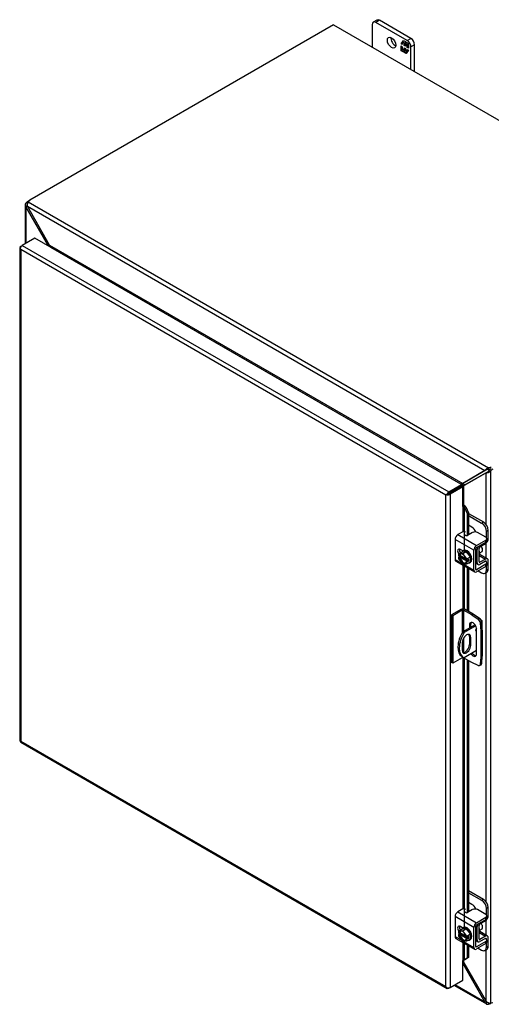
# Model space of a CAD drawing. Header units: inches. Extents: x 9 to 148, y 1 to 98.
# Tile 6 of 7: x 98 to 111, y 69 to 98. Entities that reach past the tile are written whole.
import ezdxf

# ---------------------------------------------------------------- set-up
doc = ezdxf.new("R2010")
doc.units = ezdxf.units.IN
doc.header["$MEASUREMENT"] = 0
for name, color, linetype in [('COM40153-1', 7, 'CONTINUOUS'), ('COM40153-2', 7, 'CONTINUOUS'), ('COM42667', 7, 'CONTINUOUS'), ('COM42780', 7, 'CONTINUOUS'), ('COM48479', 7, 'CONTINUOUS'), ('COM48510', 7, 'CONTINUOUS'), ('COM71780-11', 7, 'CONTINUOUS'), ('FET07710', 7, 'CONTINUOUS'), ('SCC19011', 7, 'CONTINUOUS'), ('WAF25035', 7, 'CONTINUOUS')]:
    doc.layers.add(name, color=color, linetype=linetype)

msp = doc.modelspace()

# ---------------------------------------------------------------- linework, layer by layer
at = {"layer": 'COM40153-1', "color": 7}
for p, q in [((110.958, 80.035), (110.601, 79.829)), ((110.979, 80), (110.641, 79.805)), ((111.131, 80.173), (111.144, 80.166)), ((111.169, 79.886), (111.169, 80.131)), ((110.601, 79.829), (110.641, 79.805)), ((110.586, 79.525), (110.586, 79.287)), ((110.793, 79.691), (110.834, 79.667)), ((110.793, 79.691), (110.793, 79.454)), ((110.793, 79.454), (110.834, 79.43)), ((110.834, 79.43), (110.834, 79.667)), ((111.005, 79.28), (110.641, 79.07)), ((110.581, 79.104), (110.622, 79.08))]:
    msp.add_line(p, q, dxfattribs=at)
for centre, major_axis, start_param, end_param in [((111.083, 80.131), (-0.0864, 0), 2.529725, 3.926991), ((110.881, 79.623), (0.3, 0.52), 1.508132, 3.141593), ((110.922, 79.6), (0.3, 0.52), 1.508132, 3.204257), ((110.71, 79.596), (-0.087, -0.151), 2.356194, 5.497787), ((110.669, 79.619), (-0.087, -0.151), 2.356194, 2.906426), ((111.01, 79.896), (-0.025, -0.0433), 4.139289, 6.283185), ((110.97, 79.92), (0.025, 0.0433), 4.093609, 5.210881), ((111.01, 79.896), (-0.025, -0.0433), 0, 0.63978), ((110.71, 79.359), (0.087, 0.151), 2.356194, 5.497787), ((110.669, 79.382), (0.087, 0.151), 3.37676, 5.497787)]:
    msp.add_ellipse(centre, major_axis=major_axis, ratio=0.57735, start_param=start_param, end_param=end_param, dxfattribs=at)
at = {"layer": 'COM40153-2', "color": 7}
for p, q in [((110.543, 80.483), (110.265, 80.322)), ((110.265, 80.322), (110.265, 78.934)), ((110.305, 80.299), (110.265, 80.322)), ((110.584, 80.46), (110.305, 80.299)), ((110.305, 80.299), (110.305, 78.911)), ((110.584, 80.46), (110.584, 79.8)), ((110.624, 80.46), (110.624, 79.842)), ((110.859, 80.324), (110.624, 80.46)), ((110.9, 80.348), (110.665, 80.483)), ((110.859, 80.324), (110.9, 80.348)), ((110.859, 80.324), (111.048, 80.196)), ((111.089, 80.219), (110.9, 80.348)), ((110.793, 80.027), (110.834, 80.051)), ((110.793, 80.027), (110.793, 79.94)), ((110.834, 79.963), (110.834, 80.051)), ((111.048, 80.196), (111.089, 80.219)), ((111.153, 80.108), (111.112, 80.085)), ((111.112, 80.085), (111.129, 79.857)), ((111.17, 79.88), (111.153, 80.108)), ((111.005, 79.186), (111.005, 79.905)), ((111.129, 79.857), (111.17, 79.88)), ((111.129, 79.857), (111.129, 79.092)), ((111.17, 79.88), (111.17, 79.115)), ((110.624, 79.649), (110.624, 79.223)), ((110.305, 78.911), (110.265, 78.934)), ((110.584, 79.072), (110.305, 78.911)), ((110.584, 79.103), (110.584, 79.072)), ((110.624, 79.079), (110.624, 79.072)), ((110.859, 78.936), (110.624, 79.072)), ((111.048, 78.846), (110.859, 78.936)), ((111.092, 78.844), (111.133, 78.868)), ((111.129, 79.092), (111.112, 78.883)), ((111.112, 78.883), (111.153, 78.907)), ((111.129, 79.092), (111.17, 79.115)), ((111.153, 78.907), (111.17, 79.115))]:
    msp.add_line(p, q, dxfattribs=at)
for centre, major_axis, start_param, end_param in [((110.604, 80.448), (-0.0864, 0), 3.926991, 5.497787), ((110.604, 80.448), (-0.0288, 0), 3.926991, 5.497787), ((110.899, 79.966), (0.075, -0.13), 0.785398, 3.926991), ((110.94, 79.99), (0.075, -0.13), 3.416574, 3.926991), ((111.042, 80.118), (0.05, -0.0866), 0.872665, 2.268928), ((111.083, 80.142), (-0.05, 0.0866), 4.014257, 5.410521), ((110.899, 79.248), (-0.075, 0.13), 1.73559, 3.926991), ((110.94, 79.271), (-0.075, 0.13), 1.73559, 2.866611), ((110.604, 79.06), (0.0288, 0), 0.785398, 2.356194), ((111.042, 78.931), (-0.05, 0.0866), 2.443461, 3.839724), ((111.083, 78.954), (-0.05, 0.0866), 3.141593, 3.839724)]:
    msp.add_ellipse(centre, major_axis=major_axis, ratio=0.57735, start_param=start_param, end_param=end_param, dxfattribs=at)
at = {"layer": 'COM42667', "color": 7}
for p, q in [((110.599, 82.752), (110.454, 82.668)), ((110.454, 82.668), (111.003, 82.352)), ((110.888, 82.733), (110.741, 82.648)), ((111.276, 82.591), (111.029, 82.733)), ((110.922, 82.211), (110.374, 82.528)), ((110.374, 82.528), (110.374, 81.946)), ((111.003, 82.352), (111.276, 82.509)), ((111.003, 82.289), (111.276, 82.447)), ((111.276, 82.447), (111.276, 82.509)), ((111.305, 82.488), (111.305, 82.55)), ((110.604, 82.196), (110.529, 82.239)), ((110.922, 81.629), (110.922, 82.211)), ((110.976, 81.66), (110.976, 82.242)), ((110.374, 81.946), (110.577, 81.828)), ((110.397, 81.894), (110.946, 81.577)), ((110.617, 81.806), (110.922, 81.629)), ((111.276, 81.802), (111.003, 81.644)), ((111.276, 81.74), (111.003, 81.582)), ((111.263, 81.891), (111.276, 81.884)), ((111.276, 81.74), (111.276, 81.802)), ((111.305, 81.781), (111.305, 81.843)), ((111.003, 81.644), (110.976, 81.66)), ((110.599, 71.728), (110.454, 71.645)), ((110.888, 71.71), (110.741, 71.625)), ((111.276, 71.567), (111.029, 71.71)), ((110.922, 71.188), (110.374, 71.505)), ((110.374, 71.505), (110.374, 70.923)), ((110.454, 71.645), (111.003, 71.328)), ((111.003, 71.328), (111.276, 71.486)), ((111.003, 71.266), (111.276, 71.424)), ((111.276, 71.424), (111.276, 71.486)), ((111.305, 71.465), (111.305, 71.527)), ((110.604, 71.172), (110.529, 71.216)), ((110.922, 70.606), (110.922, 71.188)), ((110.976, 70.637), (110.976, 71.219)), ((110.374, 70.923), (110.577, 70.805)), ((110.397, 70.87), (110.946, 70.553)), ((111.263, 70.868), (111.276, 70.86)), ((111.305, 70.757), (111.305, 70.819)), ((110.617, 70.782), (110.922, 70.606)), ((111.003, 70.621), (110.976, 70.637)), ((111.276, 70.779), (111.003, 70.621)), ((111.276, 70.717), (111.003, 70.559)), ((111.276, 70.717), (111.276, 70.779))]:
    msp.add_line(p, q, dxfattribs=at)
for centre, major_axis, start_param, end_param in [((110.454, 82.575), (-0.0572, -0.0991), 3.926991, 5.497787), ((110.633, 82.732), (-0.048, 0), 3.141593, 5.497787), ((110.707, 82.668), (0.048, 0), 2.929457, 5.497787), ((110.959, 82.692), (0.1, 0), 0.785398, 2.356194), ((111.205, 82.55), (-0.1, 0), 2.356194, 3.926991), ((111.003, 82.258), (0.0572, 0.0991), 0.785398, 2.356194), ((111.205, 82.488), (-0.1, 0), 2.356194, 3.141593), ((110.529, 82.147), (0.0562, -0.0973), 2.356194, 4.826451), ((110.583, 82.178), (0.0562, -0.0973), 3.6401, 4.826451), ((111.003, 82.258), (0.0192, 0.0333), 0.785398, 2.356194), ((110.454, 81.993), (0.0572, 0.0991), 2.356194, 3.141593), ((111.205, 81.843), (-0.1, 0), 2.356194, 3.926991), ((111.205, 81.781), (-0.1, 0), 2.356194, 3.141593), ((111.003, 81.676), (0.0572, 0.0991), 2.356194, 3.926991), ((111.003, 81.676), (0.0192, 0.0333), 2.356194, 3.926991), ((110.633, 71.709), (-0.048, 0), 3.141593, 5.497787), ((110.959, 71.669), (0.1, 0), 0.785398, 2.356194), ((110.454, 71.552), (-0.0572, -0.0991), 3.926991, 5.497787), ((110.707, 71.645), (0.048, 0), 2.929457, 5.497787), ((111.205, 71.527), (-0.1, 0), 2.356194, 3.926991), ((111.205, 71.465), (-0.1, 0), 2.356194, 3.141593), ((110.529, 71.124), (0.0562, -0.0973), 2.356194, 4.826451), ((110.583, 71.155), (0.0562, -0.0973), 3.6401, 4.826451), ((111.003, 71.235), (0.0572, 0.0991), 0.785398, 2.356194), ((111.003, 71.235), (0.0192, 0.0333), 0.785398, 2.356194), ((110.454, 70.969), (0.0572, 0.0991), 2.356194, 3.141593), ((111.205, 70.819), (-0.1, 0), 2.356194, 3.926991), ((111.003, 70.652), (0.0572, 0.0991), 2.356194, 3.926991), ((111.003, 70.652), (0.0192, 0.0333), 2.356194, 3.926991), ((111.205, 70.757), (-0.1, 0), 2.356194, 3.141593)]:
    msp.add_ellipse(centre, major_axis=major_axis, ratio=0.57735, start_param=start_param, end_param=end_param, dxfattribs=at)
at = {"layer": 'COM42780', "color": 7}
for p, q in [((110.771, 83.288), (111.203, 83.039)), ((110.771, 83.226), (111.149, 83.008)), ((110.867, 82.886), (110.771, 82.941)), ((111.149, 83.008), (111.203, 83.039)), ((111.345, 82.794), (111.291, 82.763)), ((111.291, 82.58), (111.291, 82.763)), ((111.345, 82.551), (111.345, 82.794)), ((111.101, 82.314), (111.265, 82.411)), ((110.98, 82.26), (111.021, 82.236)), ((111.021, 81.848), (111.021, 82.236)), ((111.075, 81.879), (111.075, 82.267)), ((111.079, 82.062), (111.265, 81.954)), ((111.321, 81.959), (111.093, 82.09)), ((110.976, 81.874), (111.021, 81.848)), ((110.976, 81.835), (111.045, 81.796)), ((111.075, 81.878), (111.101, 81.863)), ((111.264, 81.892), (111.1, 81.8)), ((111.265, 81.954), (111.101, 81.863)), ((111.264, 81.891), (111.291, 81.876)), ((111.291, 81.873), (111.291, 81.876)), ((111.291, 81.632), (111.291, 81.751)), ((111.345, 81.664), (111.345, 81.907)), ((111.049, 81.609), (111.149, 81.551)), ((111.249, 81.541), (111.303, 81.572)), ((111.291, 81.632), (111.345, 81.664)), ((110.771, 72.265), (111.203, 72.016)), ((110.771, 72.203), (111.149, 71.984)), ((111.149, 71.984), (111.203, 72.016)), ((110.867, 71.862), (110.771, 71.917)), ((111.345, 71.771), (111.291, 71.74)), ((111.291, 71.557), (111.291, 71.74)), ((111.345, 71.527), (111.345, 71.771)), ((111.101, 71.29), (111.265, 71.388)), ((110.98, 71.236), (111.021, 71.213)), ((111.021, 70.825), (111.021, 71.213)), ((111.075, 70.856), (111.075, 71.244)), ((110.976, 70.851), (111.021, 70.825)), ((110.976, 70.812), (111.045, 70.772)), ((111.075, 70.855), (111.101, 70.84)), ((111.079, 71.038), (111.265, 70.931)), ((111.321, 70.936), (111.093, 71.067)), ((111.264, 70.868), (111.1, 70.777)), ((111.265, 70.931), (111.101, 70.84)), ((111.264, 70.868), (111.291, 70.852)), ((111.291, 70.85), (111.291, 70.852)), ((111.345, 70.64), (111.345, 70.883)), ((111.049, 70.585), (111.149, 70.527)), ((111.249, 70.518), (111.303, 70.549)), ((111.291, 70.609), (111.291, 70.727)), ((111.291, 70.609), (111.345, 70.64))]:
    msp.add_line(p, q, dxfattribs=at)
for centre, major_axis, start_param, end_param in [((110.867, 82.722), (0.1, -0.173), 1.392108, 2.356194), ((111.149, 82.845), (0.1, -0.173), 0.785398, 2.356194), ((111.203, 82.876), (-0.1, 0.173), 3.926991, 5.497787), ((111.102, 82.283), (-0.0572, -0.0991), 4.744903, 5.497787), ((111.102, 82.283), (-0.0192, -0.0333), 3.944444, 5.497787), ((111.264, 82.504), (-0.0572, -0.0991), 0.802851, 2.356194), ((110.987, 82.186), (0.078, -0.135), 0.133398, 1.437398), ((111.102, 81.895), (0.0572, 0.0991), 2.356194, 3.909538), ((111.102, 81.895), (0.0192, 0.0333), 2.356194, 3.909538), ((111.264, 81.86), (-0.0192, -0.0333), 2.356194, 3.909538), ((111.264, 81.86), (-0.0572, -0.0991), 2.356194, 3.909538), ((111.149, 81.714), (-0.1, 0.173), 2.356194, 3.926991), ((111.203, 81.745), (-0.1, 0.173), 3.141593, 3.926991), ((111.149, 71.821), (0.1, -0.173), 0.785398, 2.356194), ((111.203, 71.852), (-0.1, 0.173), 3.926991, 5.497787), ((110.867, 71.699), (0.1, -0.173), 1.392108, 2.356194), ((111.264, 71.481), (-0.0572, -0.0991), 0.802851, 2.356194), ((111.102, 71.259), (-0.0572, -0.0991), 4.744903, 5.497787), ((111.102, 71.259), (-0.0192, -0.0333), 3.944444, 5.497787), ((110.987, 71.162), (0.078, -0.135), 0.133398, 1.437398), ((111.102, 70.871), (0.0572, 0.0991), 2.356194, 3.909538), ((111.102, 70.871), (0.0192, 0.0333), 2.356194, 3.909538), ((111.264, 70.837), (-0.0192, -0.0333), 2.356194, 3.909538), ((111.264, 70.837), (-0.0572, -0.0991), 2.356194, 3.909538), ((111.149, 70.691), (-0.1, 0.173), 2.356194, 3.926991), ((111.203, 70.722), (-0.1, 0.173), 3.141593, 3.926991)]:
    msp.add_ellipse(centre, major_axis=major_axis, ratio=0.57735, start_param=start_param, end_param=end_param, dxfattribs=at)
at = {"layer": 'COM48479', "color": 7}
for p, q in [((97.898, 92.419), (97.938, 92.443)), ((97.898, 92.419), (97.904, 92.416)), ((97.806, 92.306), (97.806, 91.168)), ((97.864, 92.295), (97.808, 92.288)), ((97.872, 92.338), (97.831, 92.362)), ((97.87, 92.264), (97.831, 92.242)), ((97.831, 91.183), (97.831, 92.242)), ((98.487, 91.113), (97.831, 92.242)), ((97.872, 92.265), (97.864, 92.295)), ((98.487, 91.113), (98.52, 91.132)), ((98.487, 91.103), (98.487, 91.113)), ((111.285, 84.474), (110.63, 84.102)), ((110.67, 84.126), (111.312, 84.49)), ((111.31, 84.488), (111.285, 84.474)), ((111.285, 82.961), (111.285, 84.474)), ((111.34, 84.514), (111.328, 84.482)), ((111.332, 84.504), (111.34, 84.514)), ((111.367, 84.547), (111.407, 84.523)), ((111.407, 84.523), (111.407, 68.979)), ((110.577, 84.076), (110.568, 84.086)), ((110.63, 84.102), (110.67, 84.126)), ((110.63, 83.528), (110.63, 84.102)), ((111.285, 81.98), (111.285, 82.427)), ((111.285, 71.938), (111.285, 81.562)), ((111.285, 70.956), (111.285, 71.403)), ((111.285, 69.029), (111.285, 70.538)), ((110.63, 70.157), (110.63, 70.233)), ((110.63, 70.157), (111.285, 69.029))]:
    msp.add_line(p, q, dxfattribs=at)
for centre, radius, start, end in [((97.88, 92.306), 0.0746, 131.1998, 193.8127), ((97.912, 92.312), 0.107, 192.9737, 220.7862), ((97.928, 92.306), 0.0653, 150.132, 189.5302), ((98.39, 91.072), 0.105, 16.8822, 23.1133), ((111.277, 84.637), 0.164, 272.9287, 288.1405), ((111.273, 84.561), 0.0817, 296.9678, 317.8265), ((111.272, 84.686), 0.212, 285.2655, 309.7555), ((111.144, 84.701), 0.271, 316.3207, 325.1947), ((110.682, 83.943), 0.183, 93.7503, 128.6863), ((110.824, 83.921), 0.266, 136.8928, 149.1996), ((110.462, 70.082), 0.184, 24.1488, 38.9687), ((111.405, 69.131), 0.157, 220.6657, 240.7969), ((111.387, 69.093), 0.116, 239.1566, 280.1391)]:
    msp.add_arc(centre, radius, start, end, dxfattribs=at)
for centre, major_axis, start_param, end_param in [((97.898, 92.256), (0.1, 0.173), 0.785398, 1.276789), ((111.433, 84.441), (0.1, 0.173), 0.785398, 1.276789), ((111.474, 84.418), (0.1, 0.173), 0.785398, 1.276789), ((110.609, 84.042), (-0.0864, 0), -1.068499, -1.002311), ((111.474, 69.162), (-0.1, -0.173), 0.294007, 0.785398)]:
    msp.add_ellipse(centre, major_axis=major_axis, ratio=0.57735, start_param=start_param, end_param=end_param, dxfattribs=at)
at = {"layer": 'COM48510', "color": 7}
for p, q in [((106.821, 97.571), (97.938, 92.443)), ((106.821, 97.571), (120.316, 89.78)), ((97.888, 92.395), (111.35, 84.623)), ((97.87, 92.264), (111.246, 84.542)), ((98.52, 91.132), (97.87, 92.264)), ((98.52, 91.132), (110.596, 84.16)), ((98.541, 91.073), (110.534, 84.149)), ((98.541, 91.072), (98.541, 91.073)), ((98.542, 91.09), (98.547, 91.077)), ((111.35, 84.576), (111.35, 84.623)), ((111.246, 84.542), (110.596, 84.16)), ((111.273, 84.557), (110.637, 84.183)), ((111.27, 84.556), (111.246, 84.542)), ((111.309, 84.569), (111.274, 84.575)), ((111.309, 84.569), (111.296, 84.567)), ((110.534, 84.149), (110.533, 84.148)), ((110.54, 84.153), (110.543, 84.143)), ((110.596, 84.16), (110.637, 84.183)), ((110.601, 70.141), (110.63, 70.157)), ((110.601, 70.131), (111.246, 69.006)), ((110.339, 69.501), (111.289, 68.952)), ((111.246, 69.006), (110.364, 69.515)), ((111.285, 69.029), (111.246, 69.006)), ((111.309, 69.008), (111.274, 68.963)), ((111.287, 69.03), (111.309, 69.008)), ((111.35, 68.993), (111.35, 68.946))]:
    msp.add_line(p, q, dxfattribs=at)
for centre, radius, start, end in [((97.976, 92.321), 0.114, 139.6209, 181.0834), ((98.019, 92.316), 0.157, 179.2031, 199.3343), ((98.366, 91.022), 0.189, 16.8241, 35.5773), ((111.424, 84.423), 0.214, 110.3668, 134.6121), ((111.384, 84.453), 0.164, 131.8595, 147.0713), ((111.315, 84.487), 0.0817, 102.1735, 123.0323), ((110.532, 84.454), 0.301, 271.5345, 282.3731), ((110.485, 84.285), 0.183, 296.2696, 326.2497), ((110.547, 70.133), 0.0949, 48.6447, 60.2642), ((111.347, 69.041), 0.107, 199.1298, 227.1103), ((111.326, 69.017), 0.075, 226.3552, 288.6324), ((111.35, 69.058), 0.0651, 230.4297, 269.9081)]:
    msp.add_arc(centre, radius, start, end, dxfattribs=at)
for centre, major_axis, start_param, end_param in [((98.08, 92.361), (-0.2, 0), 5.497787, 5.989178), ((98.541, 91.096), (-0.0144, -0.0249), 0.785398, 1.068499), ((111.292, 84.733), (0.2, 0), 5.006396, 5.497787), ((111.292, 84.686), (0.2, 0), 5.006396, 5.497787), ((110.534, 84.172), (-0.0144, -0.0249), 0.785398, 1.068499), ((111.292, 69.057), (0.2, 0), 5.006396, 5.378355)]:
    msp.add_ellipse(centre, major_axis=major_axis, ratio=0.57735, start_param=start_param, end_param=end_param, dxfattribs=at)
msp.add_open_spline([(111.35, 84.576), (111.349, 84.576), (111.347, 84.576), (111.343, 84.575), (111.339, 84.575), (111.336, 84.574), (111.332, 84.574), (111.328, 84.573), (111.324, 84.572), (111.318, 84.571), (111.313, 84.57), (111.31, 84.569), (111.309, 84.569)], degree=3, knots=[0, 0, 0, 0, 0.078044, 0.157022, 0.236947, 0.317833, 0.399688, 0.482519, 0.608583, 0.736857, 0.867336, 1, 1, 1, 1], dxfattribs=at)
at = {"layer": 'COM71780-11', "color": 7}
for p, q in [((98.09, 91.332), (97.717, 91.117)), ((110.56, 84.133), (98.09, 91.332)), ((97.651, 91.058), (97.651, 76.648)), ((97.66, 91.037), (97.66, 91.037)), ((97.677, 91.093), (97.717, 91.117)), ((110.106, 83.823), (97.677, 90.999)), ((97.677, 90.999), (97.677, 76.636)), ((97.717, 91.117), (110.187, 83.918)), ((110.187, 83.918), (110.56, 84.133)), ((110.187, 83.87), (110.56, 84.086)), ((110.56, 84.086), (110.187, 83.87)), ((110.601, 84.062), (110.228, 83.847)), ((110.56, 84.133), (110.56, 84.086)), ((110.601, 84.062), (110.56, 84.086)), ((110.601, 83.491), (110.601, 84.062)), ((110.147, 83.847), (110.106, 83.823)), ((110.106, 69.46), (110.106, 83.823)), ((110.13, 83.837), (110.187, 83.87)), ((110.13, 83.837), (110.187, 83.87)), ((110.228, 83.847), (110.228, 69.437)), ((110.601, 83.491), (110.601, 82.753)), ((110.624, 83.495), (110.629, 83.529)), ((110.645, 83.465), (110.692, 83.484)), ((110.645, 83.465), (110.724, 83.287)), ((110.645, 82.215), (110.645, 83.465)), ((110.692, 83.484), (110.771, 83.306)), ((110.771, 83.306), (110.724, 83.287)), ((110.724, 83.287), (110.724, 82.642)), ((110.771, 83.306), (110.771, 82.666)), ((110.601, 82.198), (110.601, 82.194)), ((110.601, 81.776), (110.601, 80.498)), ((110.645, 80.492), (110.645, 81.751)), ((110.724, 81.705), (110.724, 80.449)), ((110.771, 81.678), (110.771, 80.422)), ((110.601, 79.076), (110.601, 71.729)), ((110.645, 71.192), (110.645, 79.06)), ((110.724, 79.014), (110.724, 71.619)), ((110.771, 78.987), (110.771, 71.642)), ((97.674, 76.608), (110.144, 69.409)), ((97.677, 76.636), (110.106, 69.46)), ((110.601, 71.174), (110.601, 71.17)), ((110.601, 70.753), (110.601, 70.224)), ((110.645, 70.245), (110.645, 70.727)), ((110.724, 70.682), (110.724, 70.292)), ((110.771, 70.654), (110.771, 70.311)), ((110.601, 69.652), (110.601, 70.224)), ((110.724, 70.292), (110.645, 70.245)), ((110.645, 70.245), (110.692, 70.264)), ((110.771, 70.311), (110.692, 70.264)), ((110.771, 70.311), (110.724, 70.292)), ((110.228, 69.437), (110.601, 69.652)), ((110.13, 69.427), (110.13, 69.427)), ((110.228, 69.437), (110.187, 69.413))]:
    msp.add_line(p, q, dxfattribs=at)
for centre, radius, start, end in [((110.561, 83.429), 0.0911, 23.2734, 46.5882), ((110.586, 83.401), 0.135, 38.3968, 71.6578), ((110.843, 69.964), 0.343, 125.2045, 129.639), ((110.68, 70.183), 0.0704, 117.4412, 127.5015)]:
    msp.add_arc(centre, radius, start, end, dxfattribs=at)
for centre, major_axis, ratio, start_param, end_param in [((97.738, 91.058), (0.0864, 0), 0.57735, 2.356194, 3.587154), ((97.717, 91.046), (0.0432, 0.0748), 0.57735, 0.785398, 2.016358), ((97.738, 91.035), (-0.061, 0.106), 0.577982, 1.231508, 1.571345), ((97.738, 91.035), (-0.061, 0.106), 0.577982, 1.230411, 1.570248), ((110.167, 83.859), (-0.0863, -0.0499), 0.000948, -1.124689, -0.784852), ((110.167, 83.859), (-0.0864, -0.0498), 0.000948, 0.784852, 1.124689), ((110.187, 83.847), (0.0432, 0.0748), 0.57735, 0.785398, 2.016358), ((110.167, 83.882), (0.0864, 0), 0.57735, 4.266828, 5.497787), ((110.167, 83.859), (0.0288, 0.0166), 0.000948, 0.785944, 2.356741), ((110.167, 83.859), (0.0288, 0.0166), 0.000948, 3.926445, 5.497241), ((110.621, 83.479), (0.0864, 0), 0.57735, 1.48353, 1.808737), ((110.621, 83.479), (0.0288, 0), 0.57735, 1.48353, 2.356194), ((97.738, 76.648), (0.0864, 0), 0.57735, 3.141593, 3.587154), ((97.738, 76.672), (-0.0864, -0.0498), 0.000948, 0.445015, 0.784852), ((97.738, 76.672), (-0.0863, -0.0499), 0.000948, -0.784852, -0.445015), ((97.717, 76.683), (0.0432, 0.0748), 0.57735, 2.696031, 3.141593), ((110.621, 70.212), (-0.0288, 0), 0.57735, 4.625123, 5.497787), ((110.167, 69.496), (0.061, -0.106), 0.577982, 4.712938, 5.052774), ((110.167, 69.496), (0.061, -0.106), 0.577982, 4.71184, 5.051677), ((110.167, 69.472), (0.0864, 0), 0.57735, 4.266828, 5.497787), ((110.187, 69.484), (0.0432, 0.0748), 0.57735, 2.696031, 3.926991)]:
    msp.add_ellipse(centre, major_axis=major_axis, ratio=ratio, start_param=start_param, end_param=end_param, dxfattribs=at)
at = {"layer": 'FET07710', "color": 7}
for p, q in [((107.952, 97.577), (107.952, 96.918)), ((108.089, 97.707), (107.983, 97.646)), ((108.164, 97.7), (108.058, 97.639)), ((108.978, 97.108), (108.058, 97.639)), ((109.083, 97.169), (108.164, 97.7)), ((108.795, 97.014), (108.864, 97.113)), ((108.806, 97.021), (108.795, 97.014)), ((108.831, 96.993), (108.795, 97.014)), ((108.806, 97.021), (108.831, 97.056)), ((108.831, 97.006), (108.806, 97.021)), ((108.843, 97.069), (108.831, 97.062)), ((108.887, 97.03), (108.831, 97.062)), ((108.831, 97.062), (108.831, 96.993)), ((108.838, 97.066), (108.869, 97.11)), ((108.898, 97.037), (108.843, 97.069)), ((108.864, 97.113), (108.926, 97.077)), ((108.898, 97.037), (108.887, 97.03)), ((108.887, 96.961), (108.887, 97.03)), ((108.898, 96.967), (108.898, 97.037)), ((108.932, 97.017), (108.921, 97.011)), ((108.976, 96.978), (108.921, 97.011)), ((108.921, 97.011), (108.921, 96.941)), ((108.926, 97.077), (108.926, 97.026)), ((108.926, 97.026), (108.951, 97.062)), ((108.937, 97.033), (108.926, 97.026)), ((108.988, 96.985), (108.932, 97.017)), ((108.937, 97.033), (108.956, 97.06)), ((108.951, 97.062), (109.013, 97.027)), ((108.988, 96.985), (108.976, 96.978)), ((108.976, 96.909), (108.976, 96.978)), ((108.978, 97.108), (109.083, 97.169)), ((108.988, 96.916), (108.988, 96.985)), ((109.013, 97.027), (109.013, 96.888)), ((109.189, 96.985), (109.084, 96.924)), ((109.189, 96.204), (109.189, 96.985)), ((108.795, 96.812), (108.795, 96.95)), ((108.795, 96.95), (108.831, 96.929)), ((108.806, 96.818), (108.795, 96.812)), ((108.857, 96.776), (108.795, 96.812)), ((108.806, 96.818), (108.806, 96.944)), ((108.863, 96.786), (108.806, 96.818)), ((108.831, 96.929), (108.831, 96.86)), ((108.831, 96.86), (108.887, 96.828)), ((108.882, 96.812), (108.857, 96.776)), ((108.893, 96.819), (108.882, 96.812)), ((108.882, 96.762), (108.882, 96.812)), ((108.893, 96.768), (108.882, 96.762)), ((108.944, 96.726), (108.882, 96.762)), ((108.898, 96.967), (108.887, 96.961)), ((108.921, 96.941), (108.887, 96.961)), ((108.887, 96.828), (108.887, 96.897)), ((108.887, 96.897), (108.921, 96.878)), ((108.898, 96.835), (108.887, 96.828)), ((108.893, 96.768), (108.893, 96.819)), ((108.95, 96.735), (108.893, 96.768)), ((108.921, 96.954), (108.898, 96.967)), ((108.898, 96.835), (108.898, 96.891)), ((108.921, 96.878), (108.921, 96.809)), ((108.921, 96.809), (108.976, 96.776)), ((109.013, 96.825), (108.944, 96.726)), ((108.988, 96.916), (108.976, 96.909)), ((109.013, 96.888), (108.976, 96.909)), ((108.976, 96.776), (108.976, 96.846)), ((108.976, 96.846), (109.013, 96.825)), ((108.981, 96.779), (108.976, 96.776)), ((109.013, 96.901), (108.988, 96.916)), ((108.988, 96.789), (108.988, 96.839)), ((109.084, 96.265), (109.084, 96.924))]:
    msp.add_line(p, q, dxfattribs=at)
for centre, major_axis, start_param, end_param in [((108.058, 97.516), (0.075, -0.13), 2.356194, 3.926991), ((108.164, 97.577), (0.075, -0.13), 2.356194, 3.141593), ((108.624, 97.108), (-0.088, 0.152), 0.649107, 2.492486), ((108.978, 96.986), (0.075, -0.13), 0.785398, 2.356194), ((109.083, 97.047), (-0.075, 0.13), 3.926991, 5.497787)]:
    msp.add_ellipse(centre, major_axis=major_axis, ratio=0.57735, start_param=start_param, end_param=end_param, dxfattribs=at)
msp.add_ellipse((108.518, 97.047), major_axis=(-0.088, 0.152), ratio=0.57735, dxfattribs=at)
at = {"layer": 'SCC19011', "color": 7}
for p, q in [((110.475, 82.102), (110.578, 82.161)), ((110.597, 82.118), (110.475, 82.102)), ((110.475, 82.102), (110.475, 82.053)), ((110.487, 82.046), (110.475, 82.053)), ((110.529, 82.039), (110.475, 82.008)), ((110.515, 82.056), (110.498, 82.046)), ((110.702, 81.948), (110.515, 82.056)), ((110.529, 82.048), (110.529, 82.039)), ((110.529, 82.039), (110.705, 81.938)), ((110.699, 82.177), (110.578, 82.161)), ((110.597, 82.118), (110.699, 82.177)), ((110.719, 81.961), (110.597, 82.118)), ((110.821, 82.02), (110.699, 82.177)), ((110.719, 81.961), (110.821, 82.02)), ((110.821, 81.878), (110.821, 82.02)), ((111.097, 82.136), (111.162, 82.174)), ((110.475, 82.008), (110.475, 81.96)), ((110.475, 82.008), (110.487, 82.002)), ((110.475, 81.96), (110.597, 81.803)), ((110.498, 82.002), (110.515, 82.011)), ((110.515, 82.011), (110.724, 81.891)), ((110.597, 81.803), (110.719, 81.819)), ((110.719, 81.912), (110.707, 81.919)), ((110.724, 81.891), (110.707, 81.881)), ((110.707, 81.875), (110.719, 81.868)), ((110.719, 81.912), (110.719, 81.961)), ((110.772, 81.943), (110.719, 81.912)), ((110.772, 81.899), (110.719, 81.868)), ((110.719, 81.819), (110.821, 81.878)), ((110.719, 81.819), (110.719, 81.868)), ((110.734, 81.921), (110.772, 81.899)), ((110.772, 81.899), (110.772, 81.943)), ((110.475, 71.078), (110.578, 71.138)), ((110.597, 71.094), (110.475, 71.078)), ((110.475, 71.078), (110.475, 71.029)), ((110.699, 71.154), (110.578, 71.138)), ((110.597, 71.094), (110.699, 71.154)), ((110.719, 70.938), (110.597, 71.094)), ((110.821, 70.997), (110.699, 71.154)), ((111.097, 71.113), (111.162, 71.151)), ((110.487, 71.023), (110.475, 71.029)), ((110.529, 71.016), (110.475, 70.985)), ((110.475, 70.985), (110.475, 70.936)), ((110.475, 70.985), (110.487, 70.978)), ((110.475, 70.936), (110.597, 70.78)), ((110.515, 71.033), (110.498, 71.023)), ((110.498, 70.978), (110.515, 70.988)), ((110.702, 70.925), (110.515, 71.033)), ((110.515, 70.988), (110.724, 70.868)), ((110.529, 71.025), (110.529, 71.016)), ((110.529, 71.016), (110.705, 70.915)), ((110.597, 70.78), (110.719, 70.796)), ((110.719, 70.889), (110.707, 70.896)), ((110.724, 70.868), (110.707, 70.858)), ((110.707, 70.851), (110.719, 70.845)), ((110.719, 70.938), (110.821, 70.997)), ((110.719, 70.889), (110.719, 70.938)), ((110.772, 70.92), (110.719, 70.889)), ((110.772, 70.876), (110.719, 70.845)), ((110.719, 70.796), (110.821, 70.855)), ((110.719, 70.796), (110.719, 70.845)), ((110.734, 70.898), (110.772, 70.876)), ((110.772, 70.876), (110.772, 70.92)), ((110.821, 70.855), (110.821, 70.997))]:
    msp.add_line(p, q, dxfattribs=at)
for centre, radius, start, end in [((110.493, 82.057), 0.0126, 242.8525, 296.623), ((110.728, 82.039), 0.245, 187.5621, 239.0243), ((110.493, 82.013), 0.0126, 242.8527, 296.6228), ((110.728, 71.015), 0.245, 187.5621, 239.0243), ((110.493, 71.034), 0.0126, 242.8525, 296.623), ((110.493, 70.99), 0.0126, 242.8527, 296.6228)]:
    msp.add_arc(centre, radius, start, end, dxfattribs=at)
for centre, major_axis, start_param, end_param in [((111.113, 82.259), (0.0488, -0.0845), 0, 2.159159), ((110.597, 81.96), (0.079, -0.137), 0.958412, 3.753977), ((110.603, 81.964), (0.075, -0.13), 3.141593, 3.744649), ((110.62, 81.973), (0.075, -0.13), 3.254972, 3.744649), ((110.597, 81.96), (-0.079, 0.137), 0.958412, 3.753977), ((110.603, 81.964), (-0.075, 0.13), 0.96774, 3.694684), ((110.62, 81.973), (-0.075, 0.13), 0.96774, 3.028213), ((110.597, 70.937), (0.079, -0.137), 0.958412, 3.753977), ((111.113, 71.235), (0.0488, -0.0845), 0, 2.159159), ((110.597, 70.937), (-0.079, 0.137), 0.958412, 3.753977), ((110.603, 70.94), (0.075, -0.13), 3.141593, 3.744649), ((110.603, 70.94), (-0.075, 0.13), 0.96774, 3.694684), ((110.62, 70.95), (0.075, -0.13), 3.254972, 3.744649), ((110.62, 70.95), (-0.075, 0.13), 0.96774, 3.028213)]:
    msp.add_ellipse(centre, major_axis=major_axis, ratio=0.57735, start_param=start_param, end_param=end_param, dxfattribs=at)
for points, knots in [([(110.707, 81.919), (110.706, 81.92), (110.705, 81.921), (110.705, 81.923), (110.705, 81.924), (110.705, 81.924)], [0, 0, 0, 0, 0.5, 0.5, 0.7956866, 0.7956866, 0.7956866, 0.7956866]), ([(110.707, 81.881), (110.705, 81.88), (110.705, 81.879), (110.705, 81.877), (110.706, 81.876), (110.707, 81.875)], [0, 0, 0, 0, 0.5, 0.5, 1, 1, 1, 1]), ([(110.707, 70.896), (110.706, 70.897), (110.705, 70.898), (110.705, 70.9), (110.705, 70.9), (110.705, 70.901)], [0, 0, 0, 0, 0.5, 0.5, 0.7956866, 0.7956866, 0.7956866, 0.7956866]), ([(110.707, 70.858), (110.705, 70.857), (110.705, 70.856), (110.705, 70.853), (110.706, 70.852), (110.707, 70.851)], [0, 0, 0, 0, 0.5, 0.5, 1, 1, 1, 1])]:
    msp.add_open_spline(points, degree=3, knots=knots, dxfattribs=at)
at = {"layer": 'WAF25035', "color": 7}
for p, q in [((110.625, 82.207), (110.599, 82.193)), ((110.799, 81.846), (110.825, 81.861)), ((110.625, 71.184), (110.599, 71.169)), ((110.799, 70.823), (110.825, 70.838))]:
    msp.add_line(p, q, dxfattribs=at)
for centre, start_param, end_param in [((110.699, 82.02), 0, 0.412589), ((110.699, 82.02), 2.729004, 6.283185), ((110.725, 82.034), 3.141593, 6.283185), ((110.699, 70.996), 0, 0.412589), ((110.699, 70.996), 2.729004, 6.283185), ((110.725, 71.011), 3.141593, 6.283185)]:
    msp.add_ellipse(centre, major_axis=(-0.1, 0.173), ratio=0.57735, start_param=start_param, end_param=end_param, dxfattribs=at)

doc.saveas('drawing.dxf')
